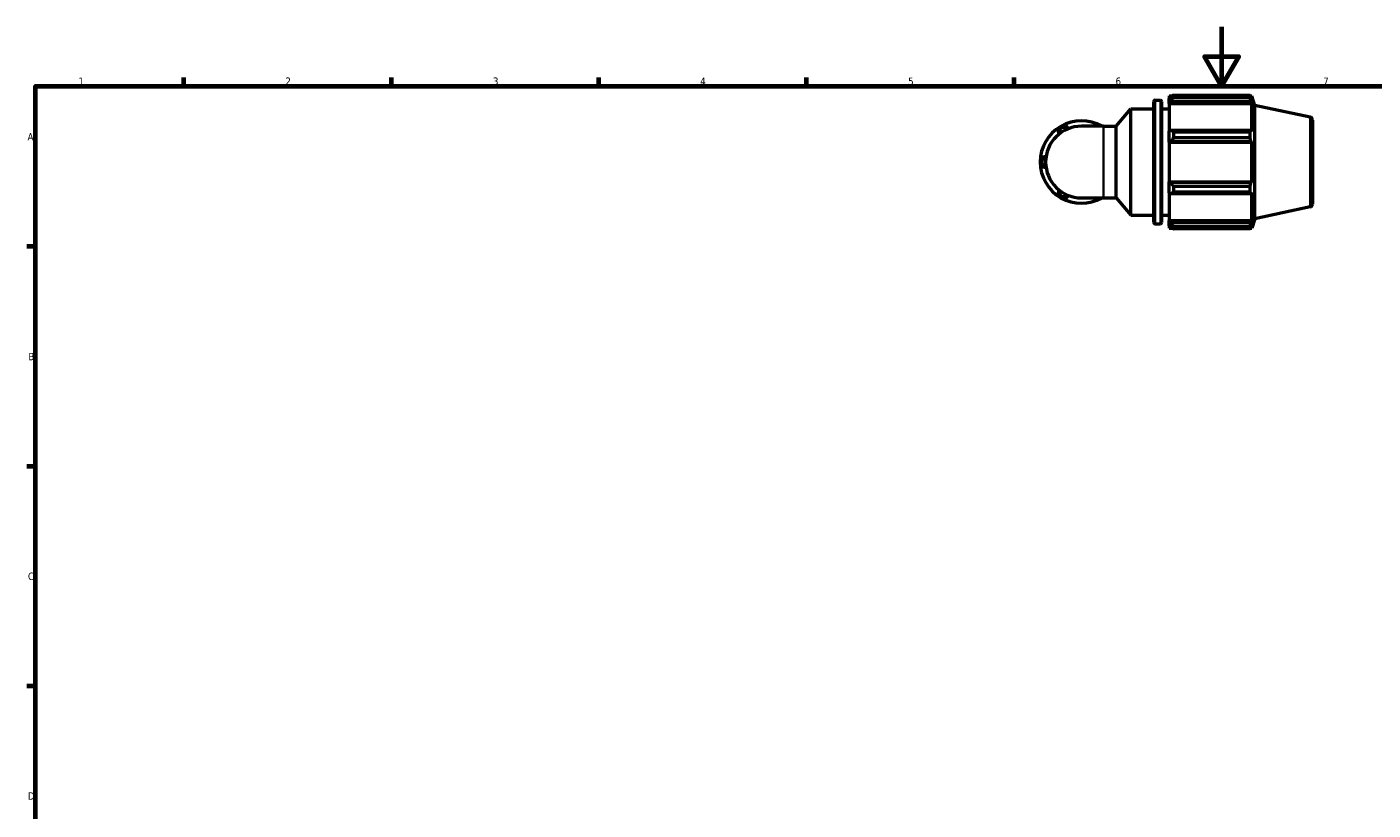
# Model space of a CAD drawing. Header units: millimetres. Extents: x 0 to 931, y 0 to 899.
# Tile 2 of 5: x 17 to 472, y 329 to 594. Entities that reach past the tile are written whole.
import ezdxf

# ---------------------------------------------------------------- set-up
doc = ezdxf.new("R2010")
doc.units = ezdxf.units.MM
for name, color, linetype, lineweight in [('Border (ISO)', 7, 'Continuous', 70), ('Visible (ISO)', 7, 'Continuous', 50), ('Visible Narrow (ISO)', 7, 'Continuous', 35)]:
    doc.layers.add(name, color=color, linetype=linetype, lineweight=lineweight)
doc.styles.add('Note Text (ISO)', font='tahoma.ttf')

# ---------------------------------------------------------------- blocks, each defined once
blk = doc.blocks.new('Borders Default Border')
at = {"layer": 'Border (ISO)'}
for p, q in [((70.08, 574), (70.08, 576.9)), ((140.17, 574), (140.17, 576.9)), ((210.25, 574), (210.25, 576.9)), ((280.33, 574), (280.33, 576.9)), ((350.42, 574), (350.42, 576.9)), ((20, 519.75), (17.1, 519.75)), ((20, 445.5), (17.1, 445.5)), ((20, 371.25), (17.1, 371.25))]:
    blk.add_line(p, q, dxfattribs=at)
at = {"layer": 'Border (ISO)', "flags": 128}
for points in [[(420.5, 594), (420.5, 574), (414.73, 584), (426.27, 584), (420.5, 574)], [(20, 20), (20, 574), (821, 574), (821, 20), (20, 20)]]:
    blk.add_lwpolyline(points, dxfattribs=at)
at = {"layer": 'Border (ISO)', "color": 232, "true_color": 0xca0064, "char_height": 2.5, "attachment_point": 7, "style": 'Note Text (ISO)'}
for s, insert in [('1', (34.48, 574.4)), ('2', (104.37, 574.4)), ('3', (174.43, 574.35)), ('4', (244.42, 574.4)), ('5', (314.64, 574.35)), ('6', (384.66, 574.35)), ('7', (454.77, 574.4)), ('A', (17.29, 555.62)), ('B', (17.59, 481.37)), ('C', (17.43, 407.08)), ('D', (17.43, 332.88))]:
    blk.add_mtext(s, dxfattribs=dict(at, insert=insert))

msp = doc.modelspace()

# ---------------------------------------------------------------- linework, layer by layer
at = {"layer": 'Visible (ISO)'}
for p, q in [((397.61, 527.861), (397.61, 568.821)), ((398.01, 569.221), (399.81, 569.221)), ((400.21, 568.821), (400.21, 527.861)), ((402.81, 570.661), (402.81, 569.856)), ((402.81, 570.661), (403.831, 570.661)), ((403.29, 570.314), (402.81, 569.856)), ((402.81, 568.352), (402.81, 569.856)), ((402.81, 568.352), (403.29, 568.777)), ((402.81, 568.139), (402.81, 568.352)), ((403.29, 568.777), (430.404, 568.777)), ((404.25, 570.923), (404.25, 570.055)), ((404.25, 570.923), (430.092, 570.923)), ((430.092, 570.055), (404.25, 570.055)), ((430.092, 570.055), (430.092, 570.923)), ((430.228, 570.661), (430.638, 570.661)), ((430.638, 569.628), (430.404, 570.314)), ((430.404, 568.777), (430.638, 568.139)), ((430.638, 569.628), (430.638, 570.661)), ((431.67, 567.485), (430.638, 570.661)), ((384.868, 560.451), (389.81, 566.341)), ((389.81, 530.341), (389.81, 566.341)), ((389.81, 566.341), (397.61, 566.341)), ((400.21, 566.341), (402.81, 566.341)), ((402.81, 568.139), (402.81, 558.758)), ((402.81, 568.139), (430.638, 568.139)), ((430.638, 558.647), (430.638, 568.139)), ((431.67, 529.196), (431.67, 567.485)), ((450.378, 563.509), (431.67, 567.485)), ((380.622, 560.451), (373.17, 560.451)), ((380.622, 560.451), (384.868, 560.451)), ((384.868, 536.23), (384.868, 560.451)), ((451.17, 562.531), (451.17, 534.15)), ((403.29, 558.979), (402.81, 558.758)), ((402.81, 555.125), (402.81, 558.758)), ((402.81, 555.125), (403.29, 555.269)), ((402.81, 555.052), (402.81, 555.125)), ((402.81, 555.052), (402.81, 541.629)), ((402.81, 555.052), (430.638, 555.052)), ((430.404, 558.979), (403.29, 558.979)), ((403.29, 555.269), (430.404, 555.269)), ((404.25, 558.562), (404.25, 556.467)), ((404.25, 558.562), (430.092, 558.562)), ((430.092, 556.467), (404.25, 556.467)), ((430.092, 556.467), (430.092, 558.562)), ((430.638, 558.647), (430.404, 558.979)), ((430.404, 555.269), (430.638, 555.052)), ((430.638, 541.629), (430.638, 555.052)), ((402.81, 541.557), (402.81, 541.629)), ((402.81, 541.629), (430.638, 541.629)), ((402.81, 537.924), (402.81, 541.557)), ((403.29, 541.412), (402.81, 541.557)), ((430.404, 541.412), (403.29, 541.412)), ((430.638, 541.629), (430.404, 541.412)), ((402.81, 537.924), (403.29, 537.702)), ((402.81, 537.924), (402.81, 528.543)), ((403.29, 537.702), (430.404, 537.702)), ((404.25, 540.214), (404.25, 538.119)), ((404.25, 540.214), (430.092, 540.214)), ((430.092, 538.119), (404.25, 538.119)), ((430.092, 538.119), (430.092, 540.214)), ((430.404, 537.702), (430.638, 538.034)), ((430.638, 528.543), (430.638, 538.034)), ((373.17, 536.23), (380.622, 536.23)), ((380.622, 536.23), (384.868, 536.23)), ((384.868, 536.23), (389.81, 530.341)), ((450.378, 533.172), (431.67, 529.196)), ((389.81, 530.341), (397.61, 530.341)), ((398.01, 527.461), (399.81, 527.461)), ((400.21, 530.341), (402.81, 530.341)), ((402.81, 528.33), (402.81, 528.543)), ((402.81, 528.543), (430.638, 528.543)), ((402.81, 526.825), (402.81, 528.33)), ((403.29, 527.904), (402.81, 528.33)), ((430.404, 527.904), (403.29, 527.904)), ((430.638, 528.543), (430.404, 527.904)), ((431.67, 529.196), (430.638, 526.021)), ((402.81, 526.825), (403.29, 526.367)), ((402.81, 526.825), (402.81, 526.021)), ((402.81, 526.021), (403.831, 526.021)), ((404.25, 526.626), (404.25, 525.758)), ((404.25, 526.626), (430.092, 526.626)), ((430.092, 525.758), (404.25, 525.758)), ((430.092, 525.758), (430.092, 526.626)), ((430.228, 526.021), (430.638, 526.021)), ((430.404, 526.367), (430.638, 527.054)), ((430.638, 526.021), (430.638, 527.054))]:
    msp.add_line(p, q, dxfattribs=at)
for centre, radius, start, end in [((398.01, 568.821), 0.4, 90, 180), ((399.81, 568.821), 0.4, 0, 90), ((373.17, 548.341), 13.927, 120, 180), ((373.17, 548.341), 12.11, 90, 270), ((367.115, 558.828), 1.817, 25.69878, 214.30122), ((373.17, 548.341), 13.927, 60.40815, 120), ((379.225, 558.828), 1.817, 63.27356, 116.72644), ((450.17, 562.531), 1, 0, 78), ((361.06, 548.341), 1.817, 85.69878, 274.30122), ((373.17, 548.341), 13.927, 180, 240), ((367.115, 537.853), 1.817, 145.69878, 334.30122), ((373.17, 548.341), 13.927, 240, 299.59185), ((379.225, 537.853), 1.817, 243.27356, 296.72644), ((450.17, 534.15), 1, 282, 0), ((398.01, 527.861), 0.4, 180, 270), ((399.81, 527.861), 0.4, 270, 0)]:
    msp.add_arc(centre, radius, start, end, dxfattribs=at)
for points, weights in [([(404.25, 570.923), (403.751, 570.612), (403.29, 570.314)], [1.01861138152, 1.01312379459, 1.00684318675]), ([(403.29, 568.777), (403.751, 569.403), (404.25, 570.055)], [1.00684318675, 1.01312379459, 1.01861138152]), ([(430.092, 570.923), (430.254, 570.612), (430.404, 570.314)], [1, 1.00257150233, 1.00432908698]), ([(430.404, 568.777), (430.254, 569.403), (430.092, 570.055)], [1.00432908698, 1.00257150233, 1]), ([(404.25, 558.562), (403.751, 558.775), (403.29, 558.979)], [1.01861138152, 1.01312379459, 1.00684318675]), ([(403.29, 555.269), (403.751, 555.856), (404.25, 556.467)], [1.00684318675, 1.01312379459, 1.01861138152]), ([(430.092, 558.562), (430.254, 558.775), (430.404, 558.979)], [1, 1.00257150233, 1.00432908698]), ([(430.404, 555.269), (430.254, 555.856), (430.092, 556.467)], [1.00432908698, 1.00257150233, 1]), ([(404.25, 540.214), (403.751, 540.825), (403.29, 541.412)], [1.01861138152, 1.01312379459, 1.00684318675]), ([(430.092, 540.214), (430.254, 540.825), (430.404, 541.412)], [1, 1.00257150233, 1.00432908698]), ([(403.29, 537.702), (403.751, 537.906), (404.25, 538.119)], [1.00684318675, 1.01312379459, 1.01861138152]), ([(430.404, 537.702), (430.254, 537.906), (430.092, 538.119)], [1.00432908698, 1.00257150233, 1]), ([(404.25, 526.626), (403.751, 527.278), (403.29, 527.904)], [1.01861138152, 1.01312379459, 1.00684318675]), ([(430.092, 526.626), (430.254, 527.278), (430.404, 527.904)], [1, 1.00257150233, 1.00432908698]), ([(403.29, 526.367), (403.751, 526.069), (404.25, 525.758)], [1.00684318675, 1.01312379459, 1.01861138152]), ([(430.404, 526.367), (430.254, 526.069), (430.092, 525.758)], [1.00432908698, 1.00257150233, 1])]:
    msp.add_rational_spline(points, weights, degree=2, dxfattribs=at)
at = {"layer": 'Visible Narrow (ISO)'}
for p, q in [((398.01, 568.964), (398.01, 527.718)), ((399.81, 527.718), (399.81, 568.964)), ((380.622, 536.38), (380.622, 560.302)), ((450.378, 533.359), (450.378, 563.322))]:
    msp.add_line(p, q, dxfattribs=at)
for centre, start, end in [((367.115, 558.828), 36.67874, 203.32126), ((361.06, 548.341), 96.67874, 263.32126), ((367.115, 537.853), 156.67874, 323.32126)]:
    msp.add_arc(centre, 1.09, start, end, dxfattribs=at)

# ---------------------------------------------------------------- block references
msp.add_blockref('Borders Default Border', (0, 0))

doc.saveas('drawing.dxf')
